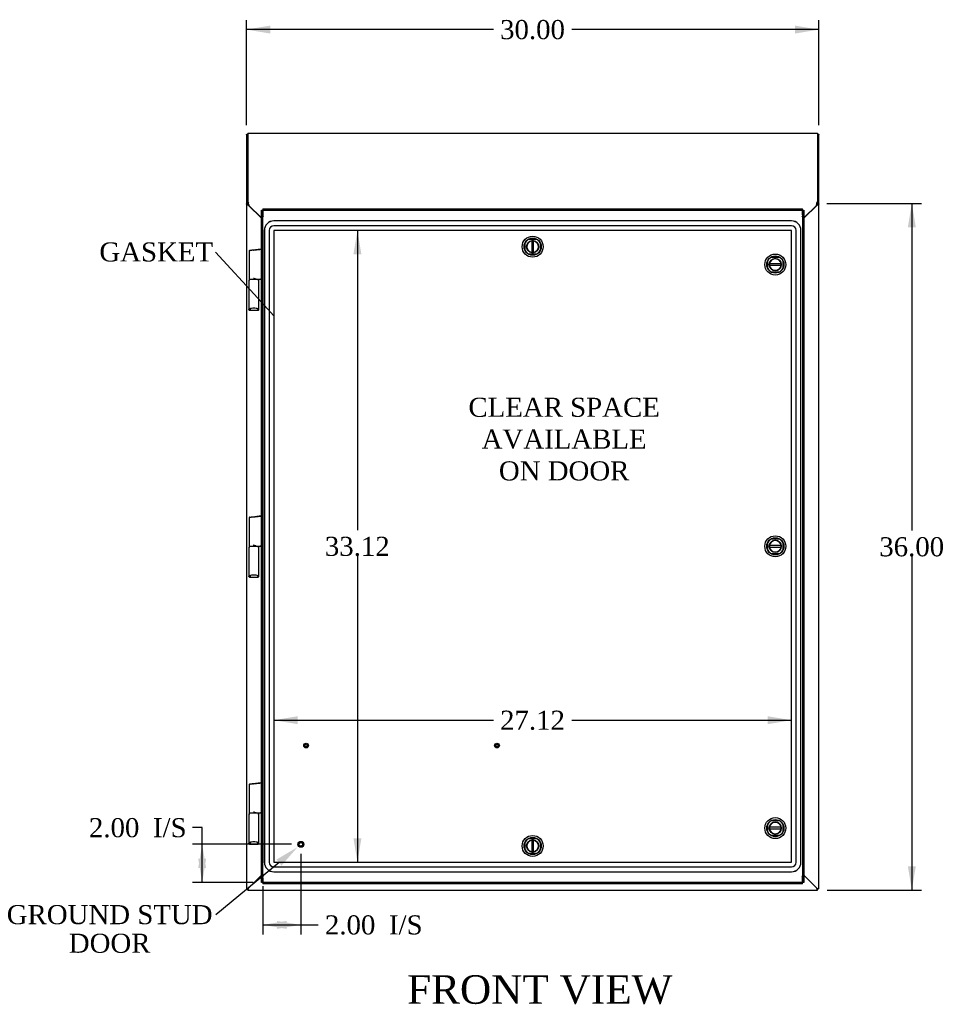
# Model space of a CAD drawing. Header units: inches. Extents: x 1 to 240, y -1 to 159.
# Tile 12 of 24: x 48 to 96, y 57 to 109. Entities that reach past the tile are written whole.
import ezdxf
from ezdxf import colors
from ezdxf.entities.mleader import LeaderData, LeaderLine
from ezdxf.enums import TextEntityAlignment as Align
from ezdxf.lldxf.tags import DXFTag
from ezdxf.math import Vec2, Vec3

# ---------------------------------------------------------------- set-up
doc = ezdxf.new("R2010")
doc.units = ezdxf.units.IN
doc.header["$MEASUREMENT"] = 0
for name, color, linetype in [('COM70220', 7, 'Continuous'), ('COM70699-9', 7, 'Continuous'), ('COM70702-5', 7, 'Continuous'), ('COM70705-9', 7, 'Continuous'), ('Default', 7, 'Continuous'), ('DV1_Default', 7, 'Continuous'), ('HNG86659-1', 7, 'Continuous'), ('LOK10031', 7, 'Continuous'), ('LOK10031_CAM', 7, 'Continuous'), ('LOK10031_INSERT', 7, 'Continuous'), ('STD26063', 7, 'Continuous'), ('STD26258', 7, 'Continuous')]:
    doc.layers.add(name, color=color, linetype=linetype)
doc.styles.add('SEACAD_Times_New_Roman', font='times.ttf')
tags = doc.linetypes.add('HIDDEN2', pattern=[0.1875, 0.125, -0.0625]).pattern_tags.tags
tags[6:7] = [DXFTag(74, 4), DXFTag(75, 0), DXFTag(340, '0'), DXFTag(46, 0.0), DXFTag(50, 0.0), DXFTag(44, 0.0), DXFTag(45, 0.0)]
tags[4:5] = [DXFTag(74, 4), DXFTag(75, 0), DXFTag(340, '0'), DXFTag(46, 0.0), DXFTag(50, 0.0), DXFTag(44, 0.0), DXFTag(45, 0.0)]
doc.dimstyles.new('HAMMOND_(STH_-_240x160)', dxfattribs={"dimtxt": 1, "dimasz": 1.25, "dimexe": 0.5, "dimexo": 0.5, "dimgap": 0.25, "dimtad": 0, "dimtih": 1, "dimtoh": 1, "dimzin": 0, "dimdsep": 46, "dimtxsty": 'SEACAD_Times_New_Roman', "dimblk1": '_SE_FILLED', "dimblk2": '_SE_FILLED', "dimsah": 1, "dimcen": 0.5, "dimadec": 0, "dimazin": 0, "dimtfac": 0.8, "dimtofl": 0, "dimtmove": 0, "dimatfit": 3, "dimfxl": 1, "dimtolj": 1, "dimtzin": 0, "dimarcsym": 0})

# ---------------------------------------------------------------- blocks, each defined once
blk = doc.blocks.new('_SE_FILLED')
at = {"color": 0}
blk.add_line((0, 0), (-1, 0), dxfattribs=at)
blk.add_solid([(0, 0), (-1, -0.1665), (-1, 0.1665), (0, 0)], dxfattribs=at)
blk = doc.blocks.new('SE')
at = {"layer": 'COM70220', "color": 7, "linetype": 'HIDDEN2'}
for p, q in [((88.239, 98.003), (61.12, 98.003)), ((88.239, 98.002), (61.12, 98.002)), ((88.239, 97.753), (61.12, 97.753)), ((60.62, 97.503), (60.62, 64.384)), ((60.621, 97.503), (60.621, 64.384)), ((60.87, 97.503), (60.87, 64.384)), ((61.119, 97.503), (61.119, 64.384)), ((88.239, 97.504), (61.12, 97.504)), ((61.12, 97.503), (61.12, 64.384)), ((88.239, 97.503), (61.12, 97.503)), ((88.239, 64.384), (88.239, 97.503)), ((88.24, 64.384), (88.24, 97.503)), ((88.489, 64.384), (88.489, 97.503)), ((88.738, 64.384), (88.738, 97.503)), ((88.739, 64.384), (88.739, 97.503)), ((61.12, 64.384), (88.239, 64.384)), ((61.12, 64.383), (88.239, 64.383)), ((61.12, 64.134), (88.239, 64.134)), ((61.12, 63.885), (88.239, 63.885)), ((61.12, 63.884), (88.239, 63.884))]:
    blk.add_line(p, q, dxfattribs=at)
for centre, radius, start, end in [((61.12, 97.503), 0.5, 90, 180), ((61.12, 97.503), 0.499, 90, 180), ((61.12, 97.503), 0.25, 90, 180), ((88.239, 97.503), 0.5, 0, 90), ((88.239, 97.503), 0.499, 0, 90), ((88.239, 97.503), 0.25, 0, 90), ((61.12, 97.503), 0.001, 90, 180), ((88.239, 97.503), 0.001, 0, 90), ((61.12, 64.384), 0.5, 180, 270), ((61.12, 64.384), 0.499, 180, 270), ((61.12, 64.384), 0.25, 180, 270), ((61.12, 64.384), 0.001, 180, 270), ((88.239, 64.384), 0.5, 270, 0), ((88.239, 64.384), 0.001, 270, 0), ((88.239, 64.384), 0.25, 270, 0), ((88.239, 64.384), 0.499, 270, 0)]:
    blk.add_arc(centre, radius, start, end, dxfattribs=at)
at = {"layer": 'COM70699-9', "color": 7, "linetype": 'Continuous'}
for p, q in [((59.751, 102.523), (59.679, 102.523)), ((59.679, 102.523), (59.679, 98.893)), ((89.607, 102.523), (89.679, 102.523)), ((89.679, 98.893), (89.679, 102.523)), ((59.683, 98.89), (59.679, 98.893)), ((59.679, 98.893), (59.679, 62.994)), ((59.679, 98.893), (59.751, 98.893)), ((59.753, 98.89), (59.683, 98.89)), ((59.751, 98.957), (59.751, 98.893)), ((59.753, 98.89), (59.751, 98.893)), ((59.787, 98.816), (60.464, 98.138)), ((88.894, 98.138), (89.571, 98.816)), ((89.607, 98.893), (89.606, 98.89)), ((89.606, 98.89), (89.675, 98.89)), ((89.607, 98.893), (89.607, 98.957)), ((89.679, 98.893), (89.607, 98.893)), ((89.679, 98.893), (89.675, 98.89)), ((89.679, 62.994), (89.679, 98.893)), ((59.787, 63.03), (60.464, 63.707)), ((60.464, 63.706), (59.787, 63.03)), ((88.894, 63.707), (89.571, 63.03)), ((89.571, 63.03), (88.894, 63.707)), ((59.679, 62.994), (59.751, 62.994)), ((59.751, 62.922), (59.751, 62.994)), ((89.679, 62.994), (89.607, 62.994)), ((89.607, 62.922), (89.607, 62.994)), ((59.751, 62.922), (89.607, 62.922))]:
    blk.add_line(p, q, dxfattribs=at)
for centre, radius, start, end in [((59.957, 98.94), 0.21, 193.5653, 216.1174), ((89.401, 98.94), 0.21, 323.8826, 346.4347), ((60.429, 98.172), 0.25, 131.7194, 134.7428), ((88.929, 98.172), 0.25, 45.2572, 48.2806), ((51.871, 86.599), 24.863, 288.3038, 288.5661), ((27.826, 94.954), 45.174, 314.9677, 315.0323), ((101.979, 100.074), 39.067, 251.4816, 251.6485), ((121.532, 94.954), 45.174, 224.9677, 225.0323), ((57.646, 31.069), 45.174, 44.9677, 45.0323), ((66.002, 55.113), 24.863, 18.3038, 18.5661)]:
    blk.add_arc(centre, radius, start, end, dxfattribs=at)
for points, knots in [([(59.679, 102.523), (59.679, 102.526), (59.682, 102.53), (59.693, 102.537), (59.701, 102.54), (59.721, 102.547), (59.733, 102.551), (59.747, 102.555), (59.749, 102.555), (59.751, 102.556)], [0, 0, 0, 0, 0.25, 0.25, 0.5, 0.5, 0.75, 0.75, 0.7817374, 0.7817374, 0.7817374, 0.7817374]), ([(89.607, 102.556), (89.609, 102.555), (89.611, 102.555), (89.626, 102.551), (89.638, 102.547), (89.658, 102.54), (89.666, 102.537), (89.676, 102.53), (89.679, 102.526), (89.679, 102.523)], [0.2182626, 0.2182626, 0.2182626, 0.2182626, 0.25, 0.25, 0.5, 0.5, 0.75, 0.75, 1, 1, 1, 1]), ([(59.787, 98.816), (59.776, 98.822), (59.764, 98.828), (59.742, 98.841), (59.732, 98.847), (59.713, 98.859), (59.705, 98.866), (59.692, 98.878), (59.687, 98.884), (59.683, 98.89)], [0, 0, 0, 0, 0.25, 0.25, 0.5, 0.5, 0.75, 0.75, 1, 1, 1, 1]), ([(89.675, 98.89), (89.672, 98.884), (89.667, 98.878), (89.653, 98.866), (89.645, 98.859), (89.627, 98.847), (89.616, 98.841), (89.594, 98.828), (89.583, 98.822), (89.571, 98.816)], [0, 0, 0, 0, 0.25, 0.25, 0.5, 0.5, 0.75, 0.75, 1, 1, 1, 1]), ([(59.787, 63.03), (59.787, 63.027), (59.785, 63.023), (59.783, 63.017), (59.78, 63.009), (59.776, 62.997), (59.772, 62.985), (59.767, 62.97), (59.764, 62.959), (59.759, 62.946), (59.757, 62.938), (59.754, 62.929), (59.752, 62.925), (59.752, 62.922), (59.751, 62.922), (59.751, 62.922), (59.751, 62.922)], [0, 0, 0, 0, 0.039636, 0.079299, 0.119013, 0.178729, 0.298914, 0.359673, 0.482665, 0.545168, 0.672094, 0.736685, 0.867476, 0.933625, 0.966802, 1, 1, 1, 1]), ([(59.787, 63.03), (59.783, 63.025), (59.779, 63.021), (59.77, 63.013), (59.766, 63.009), (59.759, 63.002), (59.756, 62.999), (59.753, 62.996), (59.753, 62.995), (59.752, 62.994), (59.751, 62.994), (59.751, 62.994)], [0, 0, 0, 0, 0.25, 0.25, 0.5, 0.5, 0.75, 0.75, 0.875, 0.875, 1, 1, 1, 1])]:
    blk.add_open_spline(points, degree=3, knots=knots, dxfattribs=at)
at = {"layer": 'COM70702-5', "color": 7, "linetype": 'Continuous'}
for p, q in [((59.751, 102.605), (89.607, 102.605)), ((59.751, 102.605), (59.751, 99.022)), ((89.607, 102.605), (89.607, 99.022)), ((59.751, 98.957), (59.751, 99.022)), ((59.751, 99.022), (59.789, 98.951)), ((59.751, 98.957), (59.789, 98.886)), ((59.789, 98.886), (59.789, 98.951)), ((59.803, 98.853), (59.813, 98.808)), ((59.813, 98.808), (60.464, 98.157)), ((88.894, 98.157), (89.545, 98.808)), ((89.545, 98.808), (89.555, 98.853)), ((89.569, 98.951), (89.607, 99.022)), ((89.569, 98.886), (89.607, 98.957)), ((89.569, 98.886), (89.569, 98.951)), ((89.607, 99.022), (89.607, 98.957))]:
    blk.add_line(p, q, dxfattribs=at)
for centre, radius, start, end in [((58.878, 98.772), 0.928, 5.002, 11.1068), ((59.685, 98.822), 0.122, 14.6417, 31.3634), ((90.48, 98.772), 0.928, 168.8932, 174.998), ((89.673, 98.822), 0.122, 148.6366, 165.3583)]:
    blk.add_arc(centre, radius, start, end, dxfattribs=at)
at = {"layer": 'COM70705-9', "color": 7, "linetype": 'Continuous'}
for p, q in [((60.536, 98.631), (60.536, 98.314)), ((60.536, 98.631), (88.822, 98.631)), ((88.822, 98.314), (88.822, 98.631)), ((60.464, 98.256), (60.464, 98.566)), ((60.464, 98.566), (60.536, 98.566)), ((60.464, 98.256), (60.536, 98.256)), ((60.464, 63.632), (60.464, 98.256)), ((60.536, 98.256), (60.536, 98.566)), ((60.536, 98.314), (60.536, 98.249)), ((60.536, 98.256), (60.536, 98.249)), ((60.536, 98.249), (60.572, 98.216)), ((60.536, 98.249), (60.572, 98.216)), ((88.822, 98.249), (88.786, 98.216)), ((88.822, 98.249), (88.786, 98.216)), ((88.822, 98.566), (88.822, 98.256)), ((88.822, 98.566), (88.894, 98.566)), ((88.822, 98.314), (88.822, 98.249)), ((88.894, 98.256), (88.822, 98.256)), ((88.822, 98.256), (88.822, 98.249)), ((88.894, 98.566), (88.894, 98.256)), ((88.894, 98.256), (88.894, 63.632)), ((60.464, 63.632), (60.536, 63.632)), ((60.464, 63.322), (60.464, 63.632)), ((60.536, 63.639), (60.572, 63.671)), ((60.536, 63.639), (60.572, 63.671)), ((60.536, 63.573), (60.536, 63.639)), ((60.536, 63.632), (60.536, 63.639)), ((60.536, 63.322), (60.536, 63.632)), ((60.536, 63.573), (60.536, 63.256)), ((88.822, 63.639), (88.786, 63.671)), ((88.822, 63.639), (88.786, 63.671)), ((88.822, 63.632), (88.822, 63.639)), ((88.822, 63.573), (88.822, 63.639)), ((88.894, 63.632), (88.822, 63.632)), ((88.822, 63.632), (88.822, 63.322)), ((88.822, 63.256), (88.822, 63.573)), ((88.894, 63.632), (88.894, 63.322)), ((60.536, 63.322), (60.464, 63.322)), ((88.822, 63.256), (60.536, 63.256)), ((88.894, 63.322), (88.822, 63.322))]:
    blk.add_line(p, q, dxfattribs=at)
at = {"layer": 'COM70705-9', "color": 7, "linetype": 'HIDDEN2'}
for p, q in [((60.536, 98.566), (88.822, 98.566)), ((60.536, 63.632), (60.536, 98.256)), ((88.822, 98.256), (88.822, 63.632)), ((74.481, 97.047), (74.877, 97.047)), ((60.464, 96.542), (60.536, 96.542)), ((74.284, 96.453), (74.284, 96.85)), ((75.075, 96.85), (75.075, 96.453)), ((60.536, 96.428), (60.464, 96.428)), ((60.464, 96.188), (60.536, 96.188)), ((74.877, 96.256), (74.481, 96.256)), ((87.196, 96.11), (87.592, 96.11)), ((86.999, 95.516), (86.999, 95.913)), ((87.79, 95.913), (87.79, 95.516)), ((60.536, 95.286), (60.464, 95.286)), ((60.464, 95.046), (60.536, 95.046)), ((87.592, 95.319), (87.196, 95.319)), ((60.536, 94.93), (60.464, 94.93)), ((60.464, 82.554), (60.536, 82.554)), ((60.536, 82.438), (60.464, 82.438)), ((60.464, 82.198), (60.536, 82.198)), ((60.536, 81.296), (60.464, 81.296)), ((60.464, 81.056), (60.536, 81.056)), ((86.999, 80.745), (86.999, 81.142)), ((87.196, 81.339), (87.592, 81.339)), ((87.79, 81.142), (87.79, 80.745)), ((60.536, 80.94), (60.464, 80.94)), ((87.592, 80.548), (87.196, 80.548)), ((60.464, 68.563), (60.536, 68.563)), ((60.536, 68.449), (60.464, 68.449)), ((60.464, 68.209), (60.536, 68.209)), ((60.536, 67.307), (60.464, 67.307)), ((60.464, 67.067), (60.536, 67.067)), ((60.536, 66.951), (60.464, 66.951)), ((86.999, 65.975), (86.999, 66.372)), ((87.196, 66.569), (87.592, 66.569)), ((87.79, 66.372), (87.79, 65.975)), ((74.481, 65.631), (74.877, 65.631)), ((87.592, 65.778), (87.196, 65.778)), ((74.284, 65.037), (74.284, 65.434)), ((75.075, 65.434), (75.075, 65.037)), ((74.877, 64.84), (74.481, 64.84)), ((88.822, 63.322), (60.536, 63.322))]:
    blk.add_line(p, q, dxfattribs=at)
for centre, radius, start, end in [((74.679, 96.652), 0.443, 116.6472, 153.3528), ((74.679, 96.652), 0.442, 26.6472, 63.3528), ((74.679, 96.652), 0.443, 206.6472, 243.3528), ((74.679, 96.652), 0.443, 296.6472, 333.3528), ((87.394, 95.714), 0.442, 116.6472, 153.3528), ((87.394, 95.714), 0.442, 26.6472, 63.3528), ((87.394, 95.714), 0.443, 206.6472, 243.3528), ((87.394, 95.714), 0.443, 296.6472, 333.3528), ((87.394, 80.944), 0.442, 116.6472, 153.3528), ((87.394, 80.944), 0.442, 26.6472, 63.3528), ((87.394, 80.944), 0.442, 206.6472, 243.3528), ((87.394, 80.944), 0.442, 296.6472, 333.3528), ((87.394, 66.173), 0.442, 116.6472, 153.3528), ((87.394, 66.173), 0.442, 26.6472, 63.3528), ((74.679, 65.236), 0.443, 116.6472, 153.3528), ((74.679, 65.236), 0.443, 26.6472, 63.3528), ((87.394, 66.173), 0.442, 206.6472, 243.3528), ((87.394, 66.173), 0.443, 296.6472, 333.3528), ((74.679, 65.236), 0.443, 206.6472, 243.3528), ((74.679, 65.236), 0.442, 296.6472, 333.3528)]:
    blk.add_arc(centre, radius, start, end, dxfattribs=at)
at = {"layer": 'HNG86659-1', "color": 7, "linetype": 'Continuous'}
for p, q in [((59.994, 96.484), (60.453, 96.542)), ((60.01, 96.487), (60.451, 96.542)), ((59.834, 96.43), (59.834, 94.949)), ((59.869, 96.469), (60.01, 96.487)), ((59.994, 96.484), (60.01, 96.487)), ((59.815, 94.87), (59.815, 93.355)), ((59.834, 94.91), (59.834, 94.875)), ((60.287, 94.929), (59.854, 94.929)), ((60.287, 94.929), (59.854, 94.929)), ((60.191, 94.949), (60.452, 94.949)), ((60.307, 94.875), (60.307, 94.91)), ((60.326, 93.355), (60.326, 94.87)), ((59.815, 93.356), (59.834, 93.405)), ((59.877, 93.374), (59.854, 93.317)), ((59.876, 93.372), (59.854, 93.317)), ((59.854, 93.317), (60.289, 93.317)), ((59.877, 93.374), (59.876, 93.372)), ((60.264, 93.374), (60.264, 93.372)), ((60.264, 93.374), (60.286, 93.317)), ((60.264, 93.372), (60.286, 93.317)), ((60.326, 93.356), (60.306, 93.405)), ((59.834, 82.441), (59.834, 80.96)), ((59.869, 82.48), (60.01, 82.498)), ((59.994, 82.495), (60.453, 82.553)), ((59.994, 82.495), (60.01, 82.498)), ((60.01, 82.498), (60.451, 82.553)), ((59.815, 80.881), (59.815, 79.366)), ((59.834, 80.92), (59.834, 80.886)), ((60.287, 80.94), (59.854, 80.94)), ((60.287, 80.94), (59.854, 80.94)), ((60.191, 80.96), (60.452, 80.96)), ((60.307, 80.885), (60.307, 80.92)), ((60.326, 79.366), (60.326, 80.881)), ((59.815, 79.367), (59.834, 79.416)), ((59.877, 79.385), (59.854, 79.328)), ((59.876, 79.383), (59.854, 79.328)), ((59.854, 79.328), (60.289, 79.328)), ((59.877, 79.385), (59.876, 79.383)), ((60.264, 79.385), (60.264, 79.383)), ((60.264, 79.385), (60.286, 79.328)), ((60.264, 79.383), (60.286, 79.328)), ((60.326, 79.367), (60.306, 79.416)), ((59.834, 68.451), (59.834, 66.97)), ((59.869, 68.49), (60.01, 68.508)), ((59.994, 68.506), (60.453, 68.563)), ((59.994, 68.506), (60.01, 68.508)), ((60.01, 68.508), (60.451, 68.563)), ((59.815, 66.891), (59.815, 65.376)), ((59.834, 66.931), (59.834, 66.896)), ((60.287, 66.951), (59.854, 66.951)), ((60.287, 66.951), (59.854, 66.951)), ((60.191, 66.97), (60.452, 66.97)), ((60.307, 66.896), (60.307, 66.931)), ((60.326, 65.376), (60.326, 66.891)), ((59.815, 65.377), (59.834, 65.426)), ((59.877, 65.396), (59.854, 65.338)), ((59.876, 65.393), (59.854, 65.338)), ((59.854, 65.338), (60.289, 65.338)), ((59.877, 65.396), (59.876, 65.393)), ((60.264, 65.396), (60.264, 65.393)), ((60.264, 65.396), (60.286, 65.338)), ((60.264, 65.393), (60.286, 65.338)), ((60.326, 65.377), (60.306, 65.426))]:
    blk.add_line(p, q, dxfattribs=at)
for centre, radius, start, end in [((60.452, 96.53), 0.0118, 85.5954, 97.125), ((60.452, 96.53), 0.0118, 65.0769, 85.6132), ((59.801, 96.552), 0.656, 356.4098, 359.0269), ((60.452, 96.53), 0.0118, 0, 65.0772), ((59.873, 96.43), 0.0394, 97.125, 180.0158), ((60.419, 96.526), 0.0401, 325.0143, 338.1633), ((59.253, 94.329), 1.368, 28.4945, 28.8184), ((59.854, 94.87), 0.0395, 121.1698, 169.9579), ((59.854, 94.871), 0.039, 171.5664, 181.5605), ((59.854, 94.949), 0.0197, 180, 270), ((59.854, 94.91), 0.0197, 90, 180), ((59.868, 94.876), 0.0339, 181.4039, 189.3839), ((60.287, 94.949), 0.0197, 270, 360), ((60.287, 94.91), 0.0197, 0, 90), ((60.273, 94.876), 0.0339, 350.6189, 358.4811), ((60.286, 94.87), 0.0395, 10.0421, 58.9435), ((60.287, 94.871), 0.039, 358.4395, 8.4336), ((60.452, 94.961), 0.0118, 270.0008, 271.6266), ((60.452, 94.961), 0.0118, 271.6274, 0), ((60.092, 92.583), 0.846, 91.4593, 107.1243), ((60.05, 92.59), 0.839, 72.8076, 88.6088), ((59.858, 93.355), 0.0432, 178.9335, 189.6893), ((59.854, 93.355), 0.0392, 191.22, 253.533), ((59.859, 93.411), 0.0255, 192.7068, 229.3307), ((59.853, 93.366), 0.0491, 257.9682, 271.3839), ((60.287, 93.366), 0.0491, 268.6161, 282.0318), ((60.281, 93.411), 0.0255, 310.6693, 347.2932), ((60.287, 93.355), 0.0392, 286.467, 348.78), ((60.282, 93.355), 0.0432, 350.3107, 1.0665), ((59.873, 82.441), 0.0394, 97.125, 180.0158), ((60.452, 82.541), 0.0118, 85.5954, 97.125), ((60.419, 82.537), 0.0401, 325.0143, 338.1633), ((60.452, 82.541), 0.0118, 65.0769, 85.6132), ((59.801, 82.563), 0.656, 356.4098, 359.0269), ((60.452, 82.541), 0.0118, 0, 65.0772), ((59.854, 80.881), 0.0395, 121.1698, 169.9579), ((59.854, 80.882), 0.039, 171.5664, 181.5605), ((59.854, 80.96), 0.0197, 180, 270), ((59.854, 80.92), 0.0197, 90, 180), ((59.868, 80.887), 0.0339, 181.4039, 189.3839), ((60.287, 80.96), 0.0197, 270, 360), ((60.287, 80.92), 0.0197, 0, 90), ((60.273, 80.887), 0.0339, 350.6189, 358.4811), ((60.286, 80.881), 0.0395, 10.0421, 58.9435), ((60.287, 80.882), 0.039, 358.4395, 8.4336), ((59.253, 80.34), 1.368, 28.4945, 28.8184), ((60.452, 80.972), 0.0118, 270.0008, 271.6266), ((60.452, 80.972), 0.0118, 271.6274, 0), ((59.858, 79.366), 0.0432, 178.9335, 189.6893), ((59.854, 79.366), 0.0392, 191.22, 253.533), ((59.859, 79.422), 0.0255, 192.7068, 229.3307), ((60.092, 78.593), 0.846, 91.4593, 107.1243), ((59.853, 79.377), 0.0491, 257.9682, 271.3839), ((60.05, 78.601), 0.839, 72.8076, 88.6088), ((60.287, 79.377), 0.0491, 268.6161, 282.0318), ((60.281, 79.422), 0.0255, 310.6693, 347.2932), ((60.287, 79.366), 0.0392, 286.467, 348.78), ((60.282, 79.366), 0.0432, 350.3107, 1.0665), ((59.873, 68.451), 0.0394, 97.125, 180.0158), ((60.452, 68.551), 0.0118, 85.5954, 97.125), ((60.419, 68.547), 0.0401, 325.0143, 338.1633), ((60.452, 68.551), 0.0118, 65.0769, 85.6132), ((59.801, 68.573), 0.656, 356.4098, 359.0269), ((60.452, 68.551), 0.0118, 0, 65.0772), ((59.854, 66.891), 0.0395, 121.1698, 169.9579), ((59.854, 66.893), 0.039, 171.5664, 181.5605), ((59.854, 66.97), 0.0197, 180, 270), ((59.854, 66.931), 0.0197, 90, 180), ((59.868, 66.897), 0.0339, 181.4039, 189.3839), ((60.287, 66.97), 0.0197, 270, 360), ((60.287, 66.931), 0.0197, 0, 90), ((60.273, 66.897), 0.0339, 350.6189, 358.4811), ((60.286, 66.891), 0.0395, 10.0421, 58.9435), ((60.287, 66.893), 0.039, 358.4395, 8.4336), ((59.253, 66.35), 1.368, 28.4945, 28.8184), ((60.452, 66.982), 0.0118, 270.0008, 271.6266), ((60.452, 66.982), 0.0118, 271.6274, 0), ((59.858, 65.376), 0.0432, 178.9335, 189.6893), ((59.854, 65.377), 0.0392, 191.22, 253.533), ((59.859, 65.432), 0.0255, 192.7068, 229.3307), ((60.092, 64.604), 0.846, 91.4593, 107.1243), ((59.853, 65.387), 0.0491, 257.9682, 271.3839), ((60.05, 64.611), 0.839, 72.8076, 88.6088), ((60.287, 65.387), 0.0491, 268.6161, 282.0318), ((60.281, 65.432), 0.0255, 310.6693, 347.2932), ((60.287, 65.377), 0.0392, 286.467, 348.78), ((60.282, 65.376), 0.0432, 350.3107, 1.0665)]:
    blk.add_arc(centre, radius, start, end, dxfattribs=at)
for centre, start_param, end_param in [((59.854, 93.329), 3.064718, 3.265947), ((60.286, 93.329), 3.017238, 3.218468), ((59.854, 79.339), 3.064718, 3.265947), ((60.286, 79.339), 3.017238, 3.218468), ((59.854, 65.35), 3.064718, 3.265947), ((60.286, 65.35), 3.017238, 3.218468)]:
    blk.add_ellipse(centre, major_axis=(0, 0.0118), ratio=0.049276, start_param=start_param, end_param=end_param, dxfattribs=at)
for points, knots in [([(60.007, 96.467), (59.995, 96.465), (59.983, 96.464), (59.96, 96.46), (59.949, 96.458), (59.917, 96.453), (59.898, 96.449), (59.875, 96.444), (59.868, 96.443), (59.856, 96.44), (59.851, 96.438), (59.842, 96.436), (59.839, 96.434), (59.836, 96.433), (59.835, 96.432), (59.834, 96.431), (59.834, 96.431), (59.834, 96.43)], [0, 0, 0, 0, 0.125, 0.125, 0.25, 0.25, 0.5, 0.5, 0.625, 0.625, 0.75, 0.75, 0.875, 0.875, 0.9375, 0.9375, 1, 1, 1, 1]), ([(60.007, 96.467), (60.007, 96.471), (60.007, 96.474), (60.007, 96.479), (60.007, 96.481), (60.006, 96.483), (60.006, 96.484), (60.005, 96.485), (60.005, 96.485), (60.002, 96.485), (60.001, 96.485), (59.997, 96.485), (59.995, 96.485), (59.994, 96.484)], [0, 0, 0, 0, 0.25, 0.25, 0.5, 0.5, 0.625, 0.625, 0.75, 0.75, 0.875, 0.875, 1, 1, 1, 1]), ([(60.059, 96.454), (60.058, 96.454), (60.058, 96.454), (60.056, 96.454), (60.056, 96.454), (60.054, 96.454), (60.053, 96.455), (60.05, 96.456), (60.048, 96.456), (60.041, 96.458), (60.037, 96.459), (60.024, 96.463), (60.016, 96.465), (60.007, 96.467)], [0, 0, 0, 0, 0.03125, 0.03125, 0.0625, 0.0625, 0.125, 0.125, 0.25, 0.25, 0.5, 0.5, 1, 1, 1, 1]), ([(60.452, 96.503), (60.426, 96.5), (60.4, 96.496), (60.374, 96.493), (60.269, 96.48), (60.164, 96.467), (60.059, 96.454)], [0, 0, 0, 0, 0.198595, 0.198595, 0.198595, 1, 1, 1, 1]), ([(60.464, 96.51), (60.464, 96.51), (60.463, 96.51), (60.46, 96.511), (60.458, 96.511), (60.456, 96.511)], [0, 0, 0, 0, 0.5, 0.5, 1, 1, 1, 1]), ([(60.191, 94.949), (60.181, 94.949), (60.17, 94.951), (60.148, 94.956), (60.137, 94.959), (60.115, 94.966), (60.103, 94.971), (60.087, 94.977), (60.081, 94.979), (60.07, 94.984), (60.064, 94.986), (60.059, 94.988)], [0, 0, 0, 0, 0.25, 0.25, 0.5, 0.5, 0.75, 0.75, 0.875, 0.875, 1, 1, 1, 1]), ([(60.453, 94.949), (60.453, 94.949), (60.453, 94.949), (60.453, 94.949), (60.453, 94.949), (60.453, 94.949), (60.454, 94.95), (60.454, 94.95), (60.454, 94.951), (60.455, 94.953), (60.455, 94.955), (60.455, 94.964), (60.455, 94.973), (60.455, 94.982)], [0, 0, 0, 0, 0.03125, 0.03125, 0.0625, 0.0625, 0.125, 0.125, 0.25, 0.25, 0.5, 0.5, 1, 1, 1, 1]), ([(60.464, 94.983), (60.464, 94.982), (60.463, 94.982), (60.46, 94.982), (60.458, 94.982), (60.455, 94.982)], [0, 0, 0, 0, 0.5, 0.5, 1, 1, 1, 1]), ([(59.843, 93.391), (59.845, 93.388), (59.847, 93.385), (59.853, 93.38), (59.856, 93.378), (59.862, 93.375), (59.864, 93.375), (59.867, 93.374), (59.869, 93.374), (59.872, 93.373), (59.874, 93.374), (59.876, 93.374), (59.876, 93.374), (59.877, 93.374)], [0, 0, 0, 0, 0.25, 0.25, 0.5, 0.5, 0.625, 0.625, 0.75, 0.75, 0.875, 0.875, 1, 1, 1, 1]), ([(60.298, 93.391), (60.296, 93.388), (60.293, 93.385), (60.288, 93.38), (60.284, 93.378), (60.279, 93.375), (60.277, 93.375), (60.273, 93.374), (60.271, 93.374), (60.268, 93.373), (60.267, 93.374), (60.265, 93.374), (60.264, 93.374), (60.264, 93.374)], [0, 0, 0, 0, 0.25, 0.25, 0.5, 0.5, 0.625, 0.625, 0.75, 0.75, 0.875, 0.875, 1, 1, 1, 1]), ([(60.007, 82.478), (59.995, 82.476), (59.983, 82.474), (59.96, 82.471), (59.949, 82.469), (59.917, 82.463), (59.898, 82.46), (59.875, 82.455), (59.868, 82.453), (59.856, 82.45), (59.851, 82.449), (59.842, 82.446), (59.839, 82.445), (59.836, 82.443), (59.835, 82.443), (59.834, 82.442), (59.834, 82.441), (59.834, 82.441)], [0, 0, 0, 0, 0.125, 0.125, 0.25, 0.25, 0.5, 0.5, 0.625, 0.625, 0.75, 0.75, 0.875, 0.875, 0.9375, 0.9375, 1, 1, 1, 1]), ([(60.007, 82.478), (60.007, 82.481), (60.007, 82.484), (60.007, 82.49), (60.007, 82.492), (60.006, 82.494), (60.006, 82.495), (60.005, 82.496), (60.005, 82.496), (60.002, 82.496), (60.001, 82.496), (59.997, 82.496), (59.995, 82.495), (59.994, 82.495)], [0, 0, 0, 0, 0.25, 0.25, 0.5, 0.5, 0.625, 0.625, 0.75, 0.75, 0.875, 0.875, 1, 1, 1, 1]), ([(60.059, 82.464), (60.058, 82.464), (60.058, 82.464), (60.056, 82.465), (60.056, 82.465), (60.054, 82.465), (60.053, 82.466), (60.05, 82.466), (60.048, 82.467), (60.041, 82.469), (60.037, 82.47), (60.024, 82.474), (60.016, 82.476), (60.007, 82.478)], [0, 0, 0, 0, 0.03125, 0.03125, 0.0625, 0.0625, 0.125, 0.125, 0.25, 0.25, 0.5, 0.5, 1, 1, 1, 1]), ([(60.452, 82.514), (60.426, 82.51), (60.4, 82.507), (60.374, 82.504), (60.269, 82.491), (60.164, 82.478), (60.059, 82.464)], [0, 0, 0, 0, 0.198595, 0.198595, 0.198595, 1, 1, 1, 1]), ([(60.464, 82.521), (60.464, 82.521), (60.463, 82.521), (60.46, 82.521), (60.458, 82.522), (60.456, 82.522)], [0, 0, 0, 0, 0.5, 0.5, 1, 1, 1, 1]), ([(60.191, 80.96), (60.181, 80.96), (60.17, 80.961), (60.148, 80.966), (60.137, 80.97), (60.115, 80.977), (60.103, 80.981), (60.087, 80.988), (60.081, 80.99), (60.07, 80.995), (60.064, 80.997), (60.059, 80.999)], [0, 0, 0, 0, 0.25, 0.25, 0.5, 0.5, 0.75, 0.75, 0.875, 0.875, 1, 1, 1, 1]), ([(60.453, 80.96), (60.453, 80.96), (60.453, 80.96), (60.453, 80.96), (60.453, 80.96), (60.453, 80.96), (60.454, 80.96), (60.454, 80.961), (60.454, 80.962), (60.455, 80.964), (60.455, 80.966), (60.455, 80.975), (60.455, 80.983), (60.455, 80.992)], [0, 0, 0, 0, 0.03125, 0.03125, 0.0625, 0.0625, 0.125, 0.125, 0.25, 0.25, 0.5, 0.5, 1, 1, 1, 1]), ([(60.464, 80.993), (60.464, 80.993), (60.463, 80.993), (60.46, 80.993), (60.458, 80.992), (60.455, 80.992)], [0, 0, 0, 0, 0.5, 0.5, 1, 1, 1, 1]), ([(59.843, 79.402), (59.845, 79.399), (59.847, 79.396), (59.853, 79.391), (59.856, 79.389), (59.862, 79.386), (59.864, 79.386), (59.867, 79.385), (59.869, 79.384), (59.872, 79.384), (59.874, 79.384), (59.876, 79.385), (59.876, 79.385), (59.877, 79.385)], [0, 0, 0, 0, 0.25, 0.25, 0.5, 0.5, 0.625, 0.625, 0.75, 0.75, 0.875, 0.875, 1, 1, 1, 1]), ([(60.298, 79.402), (60.296, 79.399), (60.293, 79.396), (60.288, 79.391), (60.284, 79.389), (60.279, 79.386), (60.277, 79.386), (60.273, 79.385), (60.271, 79.384), (60.268, 79.384), (60.267, 79.384), (60.265, 79.385), (60.264, 79.385), (60.264, 79.385)], [0, 0, 0, 0, 0.25, 0.25, 0.5, 0.5, 0.625, 0.625, 0.75, 0.75, 0.875, 0.875, 1, 1, 1, 1]), ([(60.007, 68.489), (59.995, 68.487), (59.983, 68.485), (59.96, 68.481), (59.949, 68.479), (59.917, 68.474), (59.898, 68.47), (59.875, 68.466), (59.868, 68.464), (59.856, 68.461), (59.851, 68.46), (59.842, 68.457), (59.839, 68.456), (59.836, 68.454), (59.835, 68.453), (59.834, 68.452), (59.834, 68.452), (59.834, 68.451)], [0, 0, 0, 0, 0.125, 0.125, 0.25, 0.25, 0.5, 0.5, 0.625, 0.625, 0.75, 0.75, 0.875, 0.875, 0.9375, 0.9375, 1, 1, 1, 1]), ([(60.007, 68.489), (60.007, 68.492), (60.007, 68.495), (60.007, 68.5), (60.007, 68.502), (60.006, 68.505), (60.006, 68.505), (60.005, 68.506), (60.005, 68.506), (60.002, 68.507), (60.001, 68.506), (59.997, 68.506), (59.995, 68.506), (59.994, 68.506)], [0, 0, 0, 0, 0.25, 0.25, 0.5, 0.5, 0.625, 0.625, 0.75, 0.75, 0.875, 0.875, 1, 1, 1, 1]), ([(60.059, 68.475), (60.058, 68.475), (60.058, 68.475), (60.056, 68.475), (60.056, 68.475), (60.054, 68.476), (60.053, 68.476), (60.05, 68.477), (60.048, 68.478), (60.041, 68.479), (60.037, 68.481), (60.024, 68.484), (60.016, 68.486), (60.007, 68.489)], [0, 0, 0, 0, 0.03125, 0.03125, 0.0625, 0.0625, 0.125, 0.125, 0.25, 0.25, 0.5, 0.5, 1, 1, 1, 1]), ([(60.452, 68.524), (60.426, 68.521), (60.4, 68.518), (60.374, 68.514), (60.269, 68.501), (60.164, 68.488), (60.059, 68.475)], [0, 0, 0, 0, 0.198595, 0.198595, 0.198595, 1, 1, 1, 1]), ([(60.464, 68.531), (60.464, 68.531), (60.463, 68.532), (60.46, 68.532), (60.458, 68.532), (60.456, 68.532)], [0, 0, 0, 0, 0.5, 0.5, 1, 1, 1, 1]), ([(60.191, 66.97), (60.181, 66.97), (60.17, 66.972), (60.148, 66.977), (60.137, 66.98), (60.115, 66.988), (60.103, 66.992), (60.087, 66.998), (60.081, 67.001), (60.07, 67.005), (60.064, 67.007), (60.059, 67.01)], [0, 0, 0, 0, 0.25, 0.25, 0.5, 0.5, 0.75, 0.75, 0.875, 0.875, 1, 1, 1, 1]), ([(60.453, 66.97), (60.453, 66.97), (60.453, 66.97), (60.453, 66.97), (60.453, 66.97), (60.453, 66.971), (60.454, 66.971), (60.454, 66.971), (60.454, 66.972), (60.455, 66.974), (60.455, 66.977), (60.455, 66.986), (60.455, 66.994), (60.455, 67.003)], [0, 0, 0, 0, 0.03125, 0.03125, 0.0625, 0.0625, 0.125, 0.125, 0.25, 0.25, 0.5, 0.5, 1, 1, 1, 1]), ([(60.464, 67.004), (60.464, 67.004), (60.463, 67.003), (60.46, 67.003), (60.458, 67.003), (60.455, 67.003)], [0, 0, 0, 0, 0.5, 0.5, 1, 1, 1, 1]), ([(59.843, 65.413), (59.845, 65.409), (59.847, 65.406), (59.853, 65.401), (59.856, 65.399), (59.862, 65.397), (59.864, 65.396), (59.867, 65.395), (59.869, 65.395), (59.872, 65.395), (59.874, 65.395), (59.876, 65.395), (59.876, 65.395), (59.877, 65.396)], [0, 0, 0, 0, 0.25, 0.25, 0.5, 0.5, 0.625, 0.625, 0.75, 0.75, 0.875, 0.875, 1, 1, 1, 1]), ([(60.298, 65.413), (60.296, 65.409), (60.293, 65.406), (60.288, 65.401), (60.284, 65.399), (60.279, 65.397), (60.277, 65.396), (60.273, 65.395), (60.271, 65.395), (60.268, 65.395), (60.267, 65.395), (60.265, 65.395), (60.264, 65.395), (60.264, 65.396)], [0, 0, 0, 0, 0.25, 0.25, 0.5, 0.5, 0.625, 0.625, 0.75, 0.75, 0.875, 0.875, 1, 1, 1, 1])]:
    blk.add_open_spline(points, degree=3, knots=knots, dxfattribs=at)
at = {"layer": 'LOK10031', "color": 7, "linetype": 'Continuous'}
for centre, radius in [((74.679, 96.652), 0.55), ((74.679, 96.652), 0.45), ((74.679, 96.652), 0.315), ((87.394, 95.714), 0.55), ((87.394, 95.714), 0.45), ((87.394, 95.714), 0.315), ((87.394, 80.944), 0.55), ((87.394, 80.944), 0.45), ((87.394, 80.944), 0.315), ((87.394, 66.173), 0.55), ((87.394, 66.173), 0.45), ((87.394, 66.173), 0.315), ((74.679, 65.236), 0.55), ((74.679, 65.236), 0.45), ((74.679, 65.236), 0.315)]:
    blk.add_circle(centre, radius, dxfattribs=at)
at = {"layer": 'LOK10031_CAM', "color": 7, "linetype": 'Continuous'}
blk.add_line((87.686, 66.285), (87.689, 66.285), dxfattribs=at)
at = {"layer": 'LOK10031_INSERT', "color": 7, "linetype": 'Continuous'}
for p, q in [((74.639, 96.962), (74.639, 96.342)), ((74.719, 96.342), (74.719, 96.962)), ((87.704, 95.754), (87.084, 95.754)), ((87.084, 95.674), (87.704, 95.674)), ((87.704, 80.984), (87.084, 80.984)), ((87.084, 80.904), (87.704, 80.904)), ((87.704, 66.213), (87.084, 66.213)), ((87.084, 66.133), (87.704, 66.133)), ((74.639, 65.546), (74.639, 64.926)), ((74.719, 64.926), (74.719, 65.546))]:
    blk.add_line(p, q, dxfattribs=at)
for centre, start, end in [((74.679, 96.652), 97.354, 262.646), ((74.679, 96.652), 82.646, 97.354), ((74.679, 96.652), 277.354, 82.646), ((74.679, 96.652), 262.646, 277.354), ((87.394, 95.714), 7.354, 172.646), ((87.394, 95.714), 172.646, 187.354), ((87.394, 95.714), 187.354, 352.646), ((87.394, 95.714), 352.646, 7.354), ((87.394, 80.944), 7.354, 172.646), ((87.394, 80.944), 172.646, 187.354), ((87.394, 80.944), 187.354, 352.646), ((87.394, 80.944), 352.646, 7.354), ((87.394, 66.173), 172.646, 187.354), ((87.394, 66.173), 7.354, 172.646), ((87.394, 66.173), 187.354, 352.646), ((87.394, 66.173), 352.646, 7.354), ((74.679, 65.236), 97.354, 262.646), ((74.679, 65.236), 82.646, 97.354), ((74.679, 65.236), 277.354, 82.646), ((74.679, 65.236), 262.646, 277.354)]:
    blk.add_arc(centre, 0.312, start, end, dxfattribs=at)
at = {"layer": 'STD26063', "color": 7, "linetype": 'HIDDEN2'}
for centre, radius in [((62.81, 70.497), 0.125), ((62.81, 70.497), 0.082), ((62.81, 70.497), 0.0629), ((72.81, 70.497), 0.125), ((72.81, 70.497), 0.082), ((72.81, 70.497), 0.0629)]:
    blk.add_circle(centre, radius, dxfattribs=at)
at = {"layer": 'STD26258', "color": 7, "linetype": 'HIDDEN2'}
for radius in [0.156, 0.125, 0.0944]:
    blk.add_circle((62.536, 65.322), radius, dxfattribs=at)
at = {"layer": 'DV1_Default', "insert": (76.329, 88.733), "char_height": 1, "width": 10.3154, "attachment_point": 2}
blk.add_mtext('{\\fTimes New Roman|b0||i0||c0|p34;\\C7;\\H1.;\\W1.;CLEAR SPACE \\P}{\\fTimes New Roman|b0||i0||c0|p34;\\C7;\\H1.;\\W1.;AVAILABLE \\P}{\\fTimes New Roman|b0||i0||c0|p34;\\C7;\\H1.;\\W1.;ON DOOR}', dxfattribs=at)
blk = doc.blocks.new('DMBLK716')
at = {"layer": 'Default', "linetype": 'Continuous', "transparency": 16777216}
for points in [[(94.754, 97.671), (94.546, 98.921), (94.338, 97.671)], [(94.754, 64.172), (94.338, 64.172), (94.546, 62.922)]]:
    blk.add_hatch(color=7, dxfattribs=at).paths.add_polyline_path(points)
at = {"layer": 'Default', "color": 7, "linetype": 'Continuous', "transparency": 16777216}
for p, q in [((90.088, 98.921), (95.046, 98.921)), ((94.546, 98.921), (94.546, 81.771)), ((94.546, 80.421), (94.546, 62.922)), ((90.107, 62.922), (95.046, 62.922))]:
    blk.add_line(p, q, dxfattribs=at)
at = {"layer": 'Default', "color": 7, "linetype": 'Continuous', "transparency": 16777216, "style": 'SEACAD_Times_New_Roman'}
blk.add_text('36.00', height=1, dxfattribs=at).set_placement((92.84, 81.421), align=Align.TOP_LEFT)
blk = doc.blocks.new('DMBLK717')
at = {"layer": 'Default', "linetype": 'Continuous', "transparency": 16777216}
for points in [[(60.929, 108.241), (59.679, 108.033), (60.929, 107.825)], [(88.429, 108.241), (88.429, 107.825), (89.679, 108.033)]]:
    blk.add_hatch(color=7, dxfattribs=at).paths.add_polyline_path(points)
at = {"layer": 'Default', "color": 7, "linetype": 'Continuous', "transparency": 16777216}
for p, q in [((59.679, 103.023), (59.679, 108.533)), ((89.679, 103.023), (89.679, 108.533)), ((72.623, 108.033), (59.679, 108.033)), ((89.679, 108.033), (76.735, 108.033))]:
    blk.add_line(p, q, dxfattribs=at)
at = {"layer": 'Default', "color": 7, "linetype": 'Continuous', "transparency": 16777216, "style": 'SEACAD_Times_New_Roman'}
blk.add_text('30.00', height=1, dxfattribs=at).set_placement((72.973, 108.533), align=Align.TOP_LEFT)
blk = doc.blocks.new('DMBLK731')
at = {"layer": 'Default', "linetype": 'Continuous', "transparency": 16777216}
for points in [[(57.155, 64.072), (57.572, 64.072), (57.364, 65.322)], [(57.155, 64.572), (57.364, 63.322), (57.572, 64.572)]]:
    blk.add_hatch(color=7, dxfattribs=at).paths.add_polyline_path(points)
at = {"layer": 'Default', "color": 7, "linetype": 'Continuous', "transparency": 16777216}
for p, q in [((57.364, 66.195), (56.864, 66.195)), ((57.364, 63.322), (57.364, 66.195)), ((62.036, 65.322), (56.864, 65.322)), ((60.036, 63.322), (56.864, 63.322))]:
    blk.add_line(p, q, dxfattribs=at)
at = {"layer": 'Default', "color": 7, "linetype": 'Continuous', "transparency": 16777216, "style": 'SEACAD_Times_New_Roman'}
for s, p in [('2.00', (51.43, 66.695)), ('I/S', (54.784, 66.695))]:
    blk.add_text(s, height=1, dxfattribs=at).set_placement(p, align=Align.TOP_LEFT)
blk = doc.blocks.new('DMBLK732')
at = {"layer": 'Default', "linetype": 'Continuous', "transparency": 16777216}
for points in [[(61.786, 60.889), (61.786, 61.306), (60.536, 61.098)], [(61.286, 60.889), (62.536, 61.098), (61.286, 61.306)]]:
    blk.add_hatch(color=7, dxfattribs=at).paths.add_polyline_path(points)
at = {"layer": 'Default', "color": 7, "linetype": 'Continuous', "transparency": 16777216}
for p, q in [((62.536, 64.822), (62.536, 60.598)), ((60.536, 63.132), (60.536, 60.598)), ((60.536, 61.098), (62.945, 61.098)), ((62.945, 61.098), (63.445, 61.098))]:
    blk.add_line(p, q, dxfattribs=at)
at = {"layer": 'Default', "color": 7, "linetype": 'Continuous', "transparency": 16777216, "style": 'SEACAD_Times_New_Roman'}
for s, p in [('2.00', (63.795, 61.598)), ('I/S', (67.149, 61.598))]:
    blk.add_text(s, height=1, dxfattribs=at).set_placement(p, align=Align.TOP_LEFT)
blk = doc.blocks.new('DMBLK733')
at = {"layer": 'Default', "linetype": 'Continuous', "transparency": 16777216}
for points in [[(65.706, 96.254), (65.498, 97.504), (65.289, 96.254)], [(65.706, 65.633), (65.289, 65.633), (65.498, 64.383)]]:
    blk.add_hatch(color=7, dxfattribs=at).paths.add_polyline_path(points)
at = {"layer": 'Default', "color": 7, "linetype": 'Continuous', "transparency": 16777216}
for p, q in [((65.498, 97.504), (65.498, 81.794)), ((65.498, 80.444), (65.498, 64.383))]:
    blk.add_line(p, q, dxfattribs=at)
at = {"layer": 'Default', "color": 7, "linetype": 'Continuous', "transparency": 16777216, "style": 'SEACAD_Times_New_Roman'}
blk.add_text('33.12', height=1, dxfattribs=at).set_placement((63.791, 81.444), align=Align.TOP_LEFT)
blk = doc.blocks.new('DMBLK734')
at = {"layer": 'Default', "linetype": 'Continuous', "transparency": 16777216}
for points in [[(62.369, 72.037), (61.119, 71.828), (62.369, 71.62)], [(86.99, 72.037), (86.99, 71.62), (88.24, 71.828)]]:
    blk.add_hatch(color=7, dxfattribs=at).paths.add_polyline_path(points)
at = {"layer": 'Default', "color": 7, "linetype": 'Continuous', "transparency": 16777216}
for p, q in [((61.119, 71.828), (72.623, 71.828)), ((76.735, 71.828), (88.24, 71.828))]:
    blk.add_line(p, q, dxfattribs=at)
at = {"layer": 'Default', "color": 7, "linetype": 'Continuous', "transparency": 16777216, "style": 'SEACAD_Times_New_Roman'}
blk.add_text('27.12', height=1, dxfattribs=at).set_placement((72.973, 72.328), align=Align.TOP_LEFT)

msp = doc.modelspace()

# ---------------------------------------------------------------- block references
at = {"layer": 'Default'}
msp.add_blockref('SE', (0, 0), dxfattribs=at)

# ---------------------------------------------------------------- texts
at = {"layer": 'Default', "color": 7, "linetype": 'Continuous', "style": 'SEACAD_Times_New_Roman'}
msp.add_text('FRONT VIEW', height=1.5, dxfattribs=at).set_placement((68.1, 58.462), align=Align.TOP_LEFT)

# ---------------------------------------------------------------- dimensions: what is measured, and where the dimension line sits
at = {"layer": 'Default', "color": 7, "linetype": 'Continuous'}
for base, p1, p2, picture, middle in [((59.679, 108.033), (89.679, 102.523), (59.679, 102.523), 'DMBLK717', (74.679, 108.033)), ((88.24, 71.828), (61.119, 64.384), (88.24, 80.944), 'DMBLK734', (74.679, 71.828))]:
    dim = msp.add_linear_dim(base=base, p1=p1, p2=p2, text='\\A1;<>', dimstyle='HAMMOND_(STH_-_240x160)', dxfattribs=at)
    dim.commit()
    dim.dimension.update_dxf_attribs({"geometry": picture, "text_midpoint": middle, "dimtype": 160})
for base, p1, p2, angle, picture, middle in [((94.546, 98.921), (89.588, 98.921), (89.607, 62.922), 270.03, 'DMBLK716', (94.546, 80.921)), ((65.498, 97.504), (61.12, 97.504), (61.12, 64.383), 270, 'DMBLK733', (65.498, 80.944))]:
    dim = msp.add_linear_dim(base=base, p1=p1, p2=p2, angle=angle, text='\\A1;<>', dimstyle='HAMMOND_(STH_-_240x160)', dxfattribs=at)
    dim.commit()
    dim.dimension.update_dxf_attribs({"geometry": picture, "text_midpoint": middle, "dimtype": 161})
dim = msp.add_linear_dim(base=(57.364, 65.322), p1=(60.536, 63.322), p2=(62.536, 65.322), angle=90, text='\\A1;<> I/S', dimstyle='HAMMOND_(STH_-_240x160)', override={"dimtmove": 1}, dxfattribs=at)
dim.commit()
dim.dimension.update_dxf_attribs({"geometry": 'DMBLK731', "text_midpoint": (56.864, 66.195), "dimtype": 160})
dim = msp.add_linear_dim(base=(62.536, 61.098), p1=(60.536, 63.632), p2=(62.536, 65.322), text='\\A1;<> I/S', dimstyle='HAMMOND_(STH_-_240x160)', override={"dimtmove": 1}, dxfattribs=at)
dim.commit()
dim.dimension.update_dxf_attribs({"geometry": 'DMBLK732', "text_midpoint": (63.445, 61.098), "dimtype": 160})

# ---------------------------------------------------------------- leaders
ml = msp.add_multileader_mtext('Standard', dxfattribs=at)
ml.set_content('{\\pxsm0.9;\\fTimes New Roman|b0||i0||c0|p34;\\W1.;GASKET\\P}', color=7)
ml.set_leader_properties()
ml.set_arrow_properties(name='_SE_FILLED')
ml.build(insert=Vec2(0, 0))
ml.multileader.update_dxf_attribs({"dogleg_length": 0, "arrow_head_size": 1.25})
ctx = ml.context
ctx.base_point, ctx.char_height, ctx.arrow_head_size, ctx.landing_gap_size = Vec3(51.887, 95.954), 1, 1.25, 0.35
notes = []
notes.append((ctx, [(0, (1, 1, 0), (58.066, 96.364), (-1, 0), 0, [(0, [(61.119, 93.026)], 0, [])])]))
ctx.mtext.insert = Vec3(51.977, 96.875)
ml = msp.add_multileader_mtext('Standard', dxfattribs=at)
ml.set_content('{\\pxsm0.9;\\fTimes New Roman|b0||i0||c0|p34;\\W1.;GROUND STUD\\PDOOR\\P}', color=7)
ml.set_leader_properties()
ml.build(insert=Vec2(0, 0))
ml.multileader.update_dxf_attribs({"dogleg_length": 0, "arrow_head_size": 1.25})
ctx = ml.context
ctx.base_point, ctx.char_height, ctx.arrow_head_size, ctx.landing_gap_size = Vec3(47.206, 61.215), 1, 1.25, 0.35
ctx.text_align_type = 1
notes.append((ctx, [(0, (1, 1, 0), (58.086, 61.625), (-1, 0), 0, [(0, [(62.352, 65.166)], 0, [])])]))
ctx.mtext.insert, ctx.mtext.alignment = Vec3(52.516, 62.136), 2
for ctx, leaders in notes:
    for number, flags, end, landing, length, lines in leaders:
        leader = LeaderData()
        leader.index, (leader.has_last_leader_line, leader.has_dogleg_vector, leader.attachment_direction) = number, flags
        leader.last_leader_point, leader.dogleg_vector, leader.dogleg_length = Vec3(end), Vec3(landing), length
        for number, points, colour, breaks in lines:
            line = LeaderLine()
            line.index, line.vertices, line.color, line.breaks = number, Vec3.list(points), colors.encode_raw_color(colour), breaks
            leader.lines.append(line)
        ctx.leaders.append(leader)

doc.saveas('drawing.dxf')
